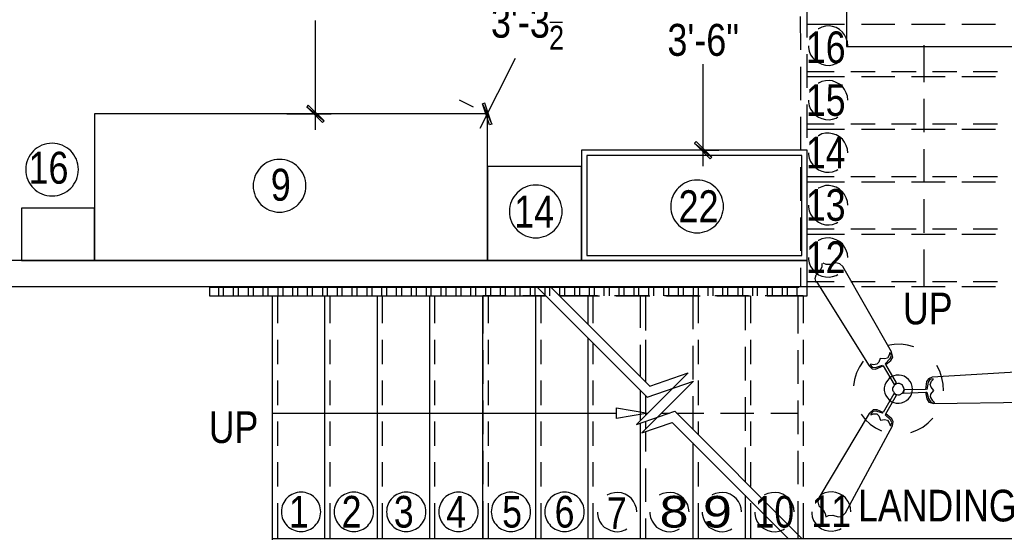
# Model space of a CAD drawing. Header units: millimetres. Extents: x -2604 to 15910, y -8758 to 4239.
# Tile 7 of 13: x 8592 to 13371, y -5447 to -2925. Entities that reach past the tile are written whole.
import ezdxf
from ezdxf.enums import TextEntityAlignment as Align

# ---------------------------------------------------------------- set-up
doc = ezdxf.new("R2010")
doc.units = ezdxf.units.MM
doc.layers.add('SOURCE_TEXT', color=7, linetype='Continuous')
doc.layers.add('SOURCE_TRACE', color=8, linetype='Continuous')

msp = doc.modelspace()

# ---------------------------------------------------------------- linework, layer by layer
at = {"layer": 'SOURCE_TRACE'}
for p, q in [((12414.2, -3011.4), (12414.2, -2848.9)), ((12380.3, -2909.8), (12381.7, -3072.4)), ((10027.2, -3459.8), (10027.2, -2928.8)), ((11165.2, -2936.9), (11226.1, -2936.9)), ((12414.2, -2947.8), (12595.7, -2947.8)), ((12484.6, -2961.3), (12468.4, -2969.4)), ((12502.2, -2957.2), (12484.6, -2961.3)), ((12519.8, -2955.9), (12502.2, -2957.2)), ((12537.4, -2958.6), (12519.8, -2955.9)), ((12555.1, -2964), (12537.4, -2958.6)), ((12677, -2947.8), (12839.5, -2947.8)), ((12920.8, -2947.8), (13083.4, -2947.8)), ((13164.7, -2947.8), (13327.2, -2947.8)), ((12468.4, -2969.4), (12467, -2969.4)), ((12571.3, -2973.5), (12555.1, -2964)), ((12584.9, -2985.7), (12571.3, -2973.5)), ((12595.7, -2999.2), (12584.9, -2985.7)), ((12603.8, -3015.5), (12595.7, -2999.2)), ((12420.9, -3052.1), (12420.9, -3060.2)), ((12609.2, -3033.1), (12603.8, -3015.5)), ((12610.6, -3052.1), (12609.2, -3033.1)), ((12981.8, -3228.2), (12981.8, -3049.4)), ((12414.2, -3255.3), (12414.2, -3092.7)), ((12420.9, -3060.2), (12423.6, -3077.8)), ((12423.6, -3077.8), (12430.4, -3095.4)), ((12430.4, -3095.4), (12441.3, -3110.3)), ((10826.5, -3451.7), (10998.5, -3111.7)), ((11908.9, -3635.9), (11908.9, -3141.5)), ((12381.7, -3153.7), (12381.7, -3316.2)), ((12441.3, -3110.3), (12453.5, -3123.9)), ((12453.5, -3123.9), (12468.4, -3133.3)), ((12468.4, -3133.3), (12484.6, -3141.5)), ((12484.6, -3141.5), (12502.2, -3145.5)), ((12502.2, -3145.5), (12519.8, -3146.9)), ((12519.8, -3146.9), (12537.4, -3144.2)), ((12537.4, -3144.2), (12555.1, -3138.8)), ((12555.1, -3138.8), (12563.2, -3133.3)), ((12414.2, -3176.7), (12545.6, -3176.7)), ((12414.2, -3201.1), (12595.7, -3201.1)), ((12625.5, -3176.7), (12743.3, -3176.7)), ((12677, -3201.1), (12839.5, -3201.1)), ((12823.3, -3176.7), (12942.5, -3176.7)), ((12920.8, -3201.1), (13083.4, -3201.1)), ((13022.4, -3176.7), (13140.3, -3176.7)), ((13164.7, -3201.1), (13327.2, -3201.1)), ((13220.2, -3176.7), (13338, -3176.7)), ((12468.4, -3233.6), (12467, -3233.6)), ((12484.6, -3225.5), (12468.4, -3233.6)), ((12502.2, -3221.4), (12484.6, -3225.5)), ((12519.8, -3220), (12502.2, -3221.4)), ((12537.4, -3222.8), (12519.8, -3220)), ((12555.1, -3229.5), (12537.4, -3222.8)), ((12571.3, -3237.7), (12555.1, -3229.5)), ((12584.9, -3249.8), (12571.3, -3237.7)), ((12595.7, -3264.7), (12584.9, -3249.8)), ((12603.8, -3281), (12595.7, -3264.7)), ((12609.2, -3297.3), (12603.8, -3281)), ((9992, -3340.6), (9985.2, -3348.7)), ((10069.2, -3416.5), (9992, -3340.6)), ((10724.9, -3314.9), (10792.6, -3348.7)), ((10849.5, -3329.8), (10838.7, -3333.8)), ((10838.7, -3333.8), (10883.4, -3432.7)), ((10838.7, -3333.8), (10883.4, -3432.7)), ((10872.6, -3435.4), (10838.7, -3333.8)), ((10883.4, -3432.7), (10849.5, -3329.8)), ((12414.2, -3499.1), (12414.2, -3336.5)), ((12420.9, -3316.2), (12420.9, -3324.4)), ((12420.9, -3324.4), (12423.6, -3343.3)), ((12423.6, -3343.3), (12430.4, -3359.6)), ((12610.6, -3316.2), (12609.2, -3297.3)), ((12981.8, -3472), (12981.8, -3309.5)), ((9889.1, -3382.6), (10103.1, -3382.6)), ((9985.2, -3348.7), (10069.2, -3416.5)), ((9985.2, -3348.7), (10069.2, -3416.5)), ((10061.1, -3424.6), (9985.2, -3348.7)), ((12430.4, -3359.6), (12441.3, -3374.5)), ((12441.3, -3374.5), (12453.5, -3388)), ((12453.5, -3388), (12468.4, -3398.9)), ((10069.2, -3416.5), (10061.1, -3424.6)), ((10883.4, -3432.7), (10872.6, -3435.4)), ((12381.7, -3397.5), (12381.7, -3560.1)), ((12414.2, -3431.4), (12545.6, -3431.4)), ((12468.4, -3398.9), (12484.6, -3405.6)), ((12484.6, -3405.6), (12502.2, -3409.7)), ((12502.2, -3409.7), (12519.8, -3411.1)), ((12519.8, -3411.1), (12537.4, -3408.3)), ((12537.4, -3408.3), (12555.1, -3402.9)), ((12555.1, -3402.9), (12563.2, -3397.5)), ((12625.5, -3431.4), (12743.3, -3431.4)), ((12823.3, -3431.4), (12942.5, -3431.4)), ((13022.4, -3431.4), (13140.3, -3431.4)), ((13220.2, -3431.4), (13338, -3431.4)), ((12414.2, -3457.1), (12595.7, -3457.1)), ((12468.4, -3488.3), (12467, -3488.3)), ((12484.6, -3480.1), (12468.4, -3488.3)), ((12502.2, -3476.1), (12484.6, -3480.1)), ((12519.8, -3476.1), (12502.2, -3476.1)), ((12537.4, -3478.8), (12519.8, -3476.1)), ((12555.1, -3484.2), (12537.4, -3478.8)), ((12571.3, -3493.7), (12555.1, -3484.2)), ((12677, -3457.1), (12839.5, -3457.1)), ((12920.8, -3457.1), (13083.4, -3457.1)), ((13164.7, -3457.1), (13327.2, -3457.1)), ((11875, -3516.7), (11866.9, -3524.8)), ((11866.9, -3524.8), (11950.9, -3592.6)), ((11866.9, -3524.8), (11950.9, -3592.6)), ((11942.7, -3600.7), (11866.9, -3524.8)), ((11950.9, -3592.6), (11875, -3516.7)), ((12584.9, -3504.5), (12571.3, -3493.7)), ((12595.7, -3519.4), (12584.9, -3504.5)), ((12603.8, -3535.7), (12595.7, -3519.4)), ((12609.2, -3553.3), (12603.8, -3535.7)), ((11906.2, -3558.7), (11984.7, -3558.7)), ((12414.2, -3742.9), (12414.2, -3580.4)), ((12420.9, -3570.9), (12420.9, -3580.4)), ((12420.9, -3580.4), (12423.6, -3598)), ((12610.6, -3570.9), (12609.2, -3553.3)), ((12981.8, -3715.9), (12981.8, -3553.3)), ((11950.9, -3592.6), (11942.7, -3600.7)), ((12423.6, -3598), (12430.4, -3614.3)), ((12430.4, -3614.3), (12441.3, -3629.2)), ((12441.3, -3629.2), (12453.5, -3642.7)), ((12381.7, -3641.3), (12381.7, -3803.9)), ((12453.5, -3642.7), (12468.4, -3653.5)), ((12468.4, -3653.5), (12484.6, -3660.3)), ((12484.6, -3660.3), (12502.2, -3665.7)), ((12502.2, -3665.7), (12519.8, -3665.7)), ((12519.8, -3665.7), (12537.4, -3663)), ((12537.4, -3663), (12555.1, -3657.6)), ((12555.1, -3657.6), (12563.2, -3652.2)), ((12414.2, -3686), (12545.6, -3686)), ((12414.2, -3711.8), (12595.7, -3711.8)), ((12625.5, -3686), (12743.3, -3686)), ((12677, -3711.8), (12839.5, -3711.8)), ((12823.3, -3686), (12942.5, -3686)), ((12920.8, -3711.8), (13083.4, -3711.8)), ((13022.4, -3686), (13140.3, -3686)), ((13164.7, -3711.8), (13327.2, -3711.8)), ((13220.2, -3686), (13338, -3686)), ((12468.4, -3742.9), (12467, -3742.9)), ((12484.6, -3736.2), (12468.4, -3742.9)), ((12502.2, -3730.8), (12484.6, -3736.2)), ((12519.8, -3730.8), (12502.2, -3730.8)), ((12537.4, -3733.5), (12519.8, -3730.8)), ((12555.1, -3738.9), (12537.4, -3733.5)), ((12571.3, -3748.4), (12555.1, -3738.9)), ((12584.9, -3760.6), (12571.3, -3748.4)), ((12595.7, -3774.1), (12584.9, -3760.6)), ((12603.8, -3790.4), (12595.7, -3774.1)), ((12609.2, -3808), (12603.8, -3790.4)), ((12610.6, -3825.6), (12609.2, -3808)), ((12981.8, -3959.7), (12981.8, -3797.1)), ((12414.2, -3986.8), (12414.2, -3824.2)), ((12420.9, -3825.6), (12420.9, -3835.1)), ((12420.9, -3835.1), (12423.6, -3852.7)), ((12423.6, -3852.7), (12430.4, -3868.9)), ((12430.4, -3868.9), (12441.3, -3885.2)), ((12381.7, -3885.2), (12381.7, -4047.7)), ((12441.3, -3885.2), (12453.5, -3897.4)), ((12453.5, -3897.4), (12468.4, -3908.2)), ((12468.4, -3908.2), (12484.6, -3916.3)), ((12484.6, -3916.3), (12502.2, -3920.4)), ((12537.4, -3919.1), (12555.1, -3912.3)), ((12555.1, -3912.3), (12563.2, -3908.2)), ((12414.2, -3940.7), (12545.6, -3940.7)), ((12502.2, -3920.4), (12519.8, -3920.4)), ((12519.8, -3920.4), (12537.4, -3919.1)), ((12625.5, -3940.7), (12743.3, -3940.7)), ((12823.3, -3940.7), (12942.5, -3940.7)), ((13022.4, -3940.7), (13140.3, -3940.7)), ((13220.2, -3940.7), (13338, -3940.7)), ((12414.2, -3966.5), (12595.7, -3966.5)), ((12468.4, -3997.6), (12467, -3997.6)), ((12484.6, -3989.5), (12468.4, -3997.6)), ((12502.2, -3985.4), (12484.6, -3989.5)), ((12519.8, -3984.1), (12502.2, -3985.4)), ((12537.4, -3986.8), (12519.8, -3984.1)), ((12555.1, -3993.6), (12537.4, -3986.8)), ((12571.3, -4001.7), (12555.1, -3993.6)), ((12584.9, -4013.9), (12571.3, -4001.7)), ((12595.7, -4028.8), (12584.9, -4013.9)), ((12677, -3966.5), (12839.5, -3966.5)), ((12920.8, -3966.5), (13083.4, -3966.5)), ((13164.7, -3966.5), (13327.2, -3966.5)), ((12603.8, -4043.7), (12595.7, -4028.8)), ((12609.2, -4061.3), (12603.8, -4043.7)), ((12610.6, -4080.3), (12609.2, -4061.3)), ((12981.8, -4219.8), (12981.8, -4041)), ((12414.2, -4093.8), (4489.4, -4093.8)), ((12414.2, -4221.1), (12414.2, -4068.1)), ((12414.2, -4219.8), (12414.2, -4093.8)), ((12420.9, -4080.3), (12420.9, -4088.4)), ((12420.9, -4088.4), (12423.6, -4106)), ((12423.6, -4106), (12430.4, -4123.6)), ((12486, -4125), (12487.3, -4108.7)), ((12506.3, -4112.8), (12491.4, -4107.3)), ((12553.7, -4104.6), (12525.2, -4112.8)), ((12572.7, -4110.1), (12553.7, -4104.6)), ((12381.7, -4129), (12381.7, -4219.8)), ((12430.4, -4123.6), (12441.3, -4138.5)), ((12441.3, -4138.5), (12453.5, -4152.1)), ((12453.5, -4152.1), (12468.4, -4162.9)), ((12457.5, -4162.9), (12476.5, -4142.6)), ((12476.5, -4142.6), (12486, -4125)), ((12525.2, -4112.8), (12506.3, -4112.8)), ((12587.6, -4123.6), (12572.7, -4110.1)), ((12823.3, -4536.8), (12587.6, -4123.6)), ((12414.2, -4195.4), (12545.6, -4195.4)), ((12452.1, -4181.9), (12457.5, -4162.9)), ((12457.5, -4200.8), (12452.1, -4181.9)), ((12460.2, -4199.5), (12714.9, -4605.9)), ((12468.4, -4162.9), (12484.6, -4169.7)), ((12484.6, -4169.7), (12502.2, -4173.7)), ((12502.2, -4173.7), (12519.8, -4175.1)), ((12519.8, -4175.1), (12537.4, -4172.4)), ((12537.4, -4172.4), (12555.1, -4167)), ((12555.1, -4167), (12563.2, -4161.5)), ((12625.5, -4195.4), (12743.3, -4195.4)), ((12823.3, -4195.4), (12942.5, -4195.4)), ((13022.4, -4195.4), (13140.3, -4195.4)), ((13220.2, -4195.4), (13338, -4195.4)), ((4615.3, -4221.1), (12414.2, -4219.8)), ((12373.5, -4225.2), (9512.5, -4225.2)), ((9512.5, -4225.2), (9512.5, -4265.8)), ((9558.5, -4265.8), (9558.5, -4225.2)), ((9581.6, -4265.8), (9581.6, -4225.2)), ((9630.3, -4265.8), (9630.3, -4225.2)), ((9653.4, -4265.8), (9653.4, -4225.2)), ((9702.1, -4265.8), (9702.1, -4225.2)), ((9726.5, -4265.8), (9726.5, -4225.2)), ((9773.9, -4265.8), (9773.9, -4225.2)), ((9798.3, -4265.8), (9798.3, -4225.2)), ((9817.3, -4221.1), (9817.3, -4225.2)), ((9843, -4221.1), (9843, -4225.2)), ((9845.7, -4265.8), (9845.7, -4225.2)), ((9870.1, -4265.8), (9870.1, -4225.2)), ((9917.5, -4265.8), (9917.5, -4225.2)), ((9941.9, -4265.8), (9941.9, -4225.2)), ((9989.3, -4265.8), (9989.3, -4225.2)), ((10013.7, -4265.8), (10013.7, -4225.2)), ((10062.5, -4265.8), (10062.5, -4225.2)), ((10071.9, -4221.1), (12254.3, -4221.1)), ((10071.9, -4221.1), (10071.9, -4225.2)), ((10085.5, -4265.8), (10085.5, -4225.2)), ((10097.7, -4221.1), (10097.7, -4225.2)), ((10134.3, -4265.8), (10134.3, -4225.2)), ((10157.3, -4265.8), (10157.3, -4225.2)), ((10206.1, -4265.8), (10206.1, -4225.2)), ((10230.4, -4265.8), (10230.4, -4225.2)), ((10277.9, -4265.8), (10277.9, -4225.2)), ((10302.2, -4265.8), (10302.2, -4225.2)), ((10326.6, -4221.1), (10326.6, -4225.2)), ((10349.7, -4265.8), (10349.7, -4225.2)), ((10351, -4221.1), (10351, -4225.2)), ((10374, -4265.8), (10374, -4225.2)), ((10421.5, -4265.8), (10421.5, -4225.2)), ((10445.8, -4265.8), (10445.8, -4225.2)), ((10493.2, -4265.8), (10493.2, -4225.2)), ((10517.6, -4265.8), (10517.6, -4225.2)), ((10566.4, -4265.8), (10566.4, -4225.2)), ((10581.3, -4221.1), (10581.3, -4225.2)), ((10589.4, -4265.8), (10589.4, -4225.2)), ((10605.7, -4221.1), (10605.7, -4225.2)), ((10638.2, -4265.8), (10638.2, -4225.2)), ((10661.2, -4265.8), (10661.2, -4225.2)), ((10710, -4265.8), (10710, -4225.2)), ((10734.4, -4265.8), (10734.4, -4225.2)), ((10781.8, -4265.8), (10781.8, -4225.2)), ((10806.2, -4265.8), (10806.2, -4225.2)), ((10840, -4221.1), (10840, -4225.2)), ((10840, -4225.2), (10840, -4221.1)), ((10853.6, -4265.8), (10853.6, -4225.2)), ((10865.8, -4221.1), (10865.8, -4225.2)), ((10878, -4265.8), (10878, -4225.2)), ((10925.4, -4265.8), (10925.4, -4225.2)), ((10949.8, -4265.8), (10949.8, -4225.2)), ((10997.2, -4265.8), (10997.2, -4225.2)), ((11021.6, -4265.8), (11021.6, -4225.2)), ((11070.3, -4265.8), (11070.3, -4225.2)), ((11093.4, -4265.8), (11093.4, -4225.2)), ((11094.7, -4221.1), (11094.7, -4225.2)), ((11101.5, -4221.1), (11636.6, -4757.6)), ((11120.5, -4221.1), (11120.5, -4225.2)), ((11142.1, -4265.8), (11142.1, -4225.2)), ((11165.2, -4265.8), (11165.2, -4225.2)), ((11167.9, -4221.1), (11650.1, -4703.4)), ((11213.9, -4265.8), (11213.9, -4225.2)), ((11238.3, -4265.8), (11238.3, -4225.2)), ((11285.7, -4265.8), (11285.7, -4225.2)), ((11310.1, -4265.8), (11310.1, -4225.2)), ((11349.4, -4221.1), (11349.4, -4225.2)), ((11357.5, -4265.8), (11357.5, -4225.2)), ((11373.8, -4221.1), (11373.8, -4225.2)), ((11381.9, -4265.8), (11381.9, -4225.2)), ((11429.3, -4265.8), (11429.3, -4225.2)), ((11453.7, -4265.8), (11453.7, -4225.2)), ((11501.1, -4265.8), (11501.1, -4225.2)), ((11525.5, -4265.8), (11525.5, -4225.2)), ((11574.3, -4265.8), (11574.3, -4225.2)), ((11597.3, -4265.8), (11597.3, -4225.2)), ((11604.1, -4221.1), (11604.1, -4225.2)), ((11628.5, -4221.1), (11628.5, -4225.2)), ((11646.1, -4265.8), (11646.1, -4225.2)), ((11669.1, -4265.8), (11669.1, -4225.2)), ((11717.9, -4265.8), (11717.9, -4225.2)), ((11742.3, -4265.8), (11742.3, -4225.2)), ((11789.7, -4265.8), (11789.7, -4225.2)), ((11814, -4265.8), (11814, -4225.2)), ((11858.8, -4221.1), (11858.8, -4225.2)), ((11861.5, -4265.8), (11861.5, -4225.2)), ((11884.5, -4221.1), (11884.5, -4225.2)), ((11885.8, -4265.8), (11885.8, -4225.2)), ((11933.3, -4265.8), (11933.3, -4225.2)), ((11957.6, -4265.8), (11957.6, -4225.2)), ((12005.1, -4265.8), (12005.1, -4225.2)), ((12029.4, -4265.8), (12029.4, -4225.2)), ((12078.2, -4265.8), (12078.2, -4225.2)), ((12101.2, -4265.8), (12101.2, -4225.2)), ((12113.4, -4221.1), (12113.4, -4225.2)), ((12139.2, -4221.1), (12139.2, -4225.2)), ((12150, -4265.8), (12150, -4225.2)), ((12173, -4265.8), (12173, -4225.2)), ((12221.8, -4265.8), (12221.8, -4225.2)), ((12246.2, -4265.8), (12246.2, -4225.2)), ((12254.3, -4221.1), (12368.1, -4221.1)), ((12293.6, -4265.8), (12293.6, -4225.2)), ((12318, -4265.8), (12318, -4225.2)), ((12365.4, -4265.8), (12365.4, -4225.2)), ((12373.5, -4225.2), (12373.5, -4221.1)), ((12414.2, -4219.8), (12595.7, -4219.8)), ((12414.2, -4265.8), (12414.2, -4219.8)), ((12677, -4219.8), (12839.5, -4219.8)), ((12920.8, -4219.8), (13083.4, -4219.8)), ((13164.7, -4219.8), (13327.2, -4219.8)), ((9512.5, -4265.8), (11146.2, -4265.8)), ((9817.3, -4265.8), (9817.3, -5444.4)), ((9843, -4265.8), (9843, -4398.6)), ((10071.9, -4265.8), (10071.9, -5444.4)), ((10097.7, -4265.8), (10097.7, -4398.6)), ((10326.6, -4265.8), (10326.6, -5444.4)), ((10351, -4265.8), (10351, -4398.6)), ((10581.3, -4265.8), (10581.3, -5444.4)), ((10605.7, -4265.8), (10605.7, -4398.6)), ((10952.5, -4265.8), (10840, -4265.8)), ((10840, -4265.8), (10840, -4448.7)), ((10840, -5444.4), (10840, -4265.8)), ((10865.8, -4265.8), (10865.8, -4398.6)), ((11146.2, -4265.8), (11033.8, -4265.8)), ((11094.7, -4265.8), (11094.7, -5444.4)), ((11120.5, -4265.8), (11120.5, -4398.6)), ((11396.8, -4265.8), (11211.2, -4265.8)), ((11211.2, -4265.8), (11406.3, -4265.8)), ((11349.4, -4265.8), (11349.4, -4404)), ((11373.8, -4265.8), (11373.8, -4398.6)), ((11640.7, -4265.8), (11478.1, -4265.8)), ((11487.6, -4265.8), (11650.1, -4265.8)), ((11604.1, -4265.8), (11604.1, -4421.6)), ((11628.5, -4265.8), (11628.5, -4398.6)), ((11628.5, -4265.8), (11628.5, -4433.8)), ((11884.5, -4265.8), (11721.9, -4265.8)), ((11731.4, -4265.8), (11894, -4265.8)), ((11858.8, -4265.8), (11858.8, -4427.1)), ((11884.5, -4265.8), (11884.5, -4398.6)), ((12128.3, -4265.8), (11965.8, -4265.8)), ((11975.3, -4265.8), (12137.8, -4265.8)), ((12113.4, -4265.8), (12113.4, -4432.5)), ((12139.2, -4265.8), (12139.2, -4398.6)), ((12393.8, -4265.8), (12209.6, -4265.8)), ((12219.1, -4265.8), (12414.2, -4265.8)), ((12368.1, -4265.8), (12368.1, -4448.7)), ((12393.8, -4265.8), (12393.8, -4398.6)), ((12395.2, -4265.8), (12397.9, -4265.8)), ((9843, -4478.5), (9843, -4596.4)), ((10097.7, -4478.5), (10097.7, -4596.4)), ((10351, -4478.5), (10351, -4596.4)), ((10605.7, -4478.5), (10605.7, -4596.4)), ((10865.8, -4478.5), (10865.8, -4596.4)), ((11120.5, -4478.5), (11120.5, -4596.4)), ((11349.4, -4470.4), (11349.4, -5444.4)), ((11628.5, -4478.5), (11628.5, -4596.4)), ((11884.5, -4478.5), (11884.5, -4596.4)), ((12139.2, -4478.5), (12139.2, -4596.4)), ((12393.8, -4478.5), (12393.8, -4596.4)), ((10840, -4530), (10840, -4692.6)), ((11373.8, -4494.8), (11373.8, -4596.4)), ((11604.1, -4502.9), (11604.1, -4658.7)), ((11628.5, -4515.1), (11628.5, -4683.1)), ((11858.8, -4508.3), (11858.8, -4670.9)), ((12113.4, -4513.7), (12113.4, -4676.3)), ((12368.1, -4530), (12368.1, -4692.6)), ((12836.8, -4501.6), (12804.3, -4507)), ((12830, -4562.5), (12823.3, -4536.8)), ((12869.3, -4500.2), (12836.8, -4501.6)), ((12900.5, -4504.3), (12869.3, -4500.2)), ((12931.6, -4513.7), (12900.5, -4504.3)), ((12685.1, -4582.8), (12667.5, -4609.9)), ((12761, -4586.9), (12751.5, -4597.7)), ((12767.7, -4569.3), (12761, -4586.9)), ((12789.4, -4572), (12767.7, -4569.3)), ((12804.3, -4567.9), (12789.4, -4572)), ((12792.1, -4595), (12815.1, -4572)), ((12794.8, -4599.1), (12820.6, -4578.8)), ((12811.1, -4553), (12804.3, -4567.9)), ((12813.8, -4542.2), (12811.1, -4553)), ((12817.9, -4543.6), (12813.8, -4542.2)), ((12815.1, -4572), (12823.3, -4557.1)), ((12823.3, -4557.1), (12817.9, -4543.6)), ((12820.6, -4578.8), (12830, -4562.5)), ((12667.5, -4609.9), (12652.6, -4639.7)), ((12714.9, -4605.9), (12729.8, -4619.4)), ((12723, -4596.4), (12720.3, -4600.4)), ((12720.3, -4600.4), (12729.8, -4611.3)), ((12735.2, -4600.4), (12723, -4596.4)), ((12729.8, -4611.3), (12746.1, -4612.6)), ((12729.8, -4619.4), (12746.1, -4620.8)), ((12751.5, -4597.7), (12735.2, -4600.4)), ((12746.1, -4612.6), (12779.9, -4601.8)), ((12746.1, -4620.8), (12782.6, -4605.9)), ((12779.9, -4601.8), (12781.3, -4604.5)), ((12782.6, -4605.9), (12835.5, -4696.6)), ((12793.5, -4597.7), (12792.1, -4595)), ((12847.7, -4687.1), (12794.8, -4599.1)), ((13499.3, -4631.6), (13021.1, -4660.1)), ((13057.6, -4631.6), (13042.7, -4603.2)), ((13067.1, -4662.8), (13057.6, -4631.6)), ((9843, -4676.3), (9843, -4795.5)), ((10097.7, -4676.3), (10097.7, -4795.5)), ((10351, -4676.3), (10351, -4795.5)), ((10605.7, -4676.3), (10605.7, -4795.5)), ((10865.8, -4676.3), (10865.8, -4795.5)), ((11120.5, -4676.3), (11120.5, -4795.5)), ((11373.8, -4676.3), (11373.8, -4795.5)), ((11835.7, -4639.7), (11585.1, -4890.3)), ((11861.5, -4680.4), (11610.8, -4931)), ((11628.5, -4676.3), (11628.5, -4683.1)), ((11636.6, -4757.6), (11861.5, -4680.4)), ((11650.1, -4703.4), (11835.7, -4639.7)), ((11884.5, -4676.3), (11884.5, -4795.5)), ((12139.2, -4676.3), (12139.2, -4795.5)), ((12393.8, -4676.3), (12393.8, -4795.5)), ((12643.1, -4670.9), (12639, -4702)), ((12652.6, -4639.7), (12643.1, -4670.9)), ((12803, -4676.3), (12796.2, -4687.1)), ((12812.4, -4666.8), (12803, -4676.3)), ((12821.9, -4658.7), (12812.4, -4666.8)), ((12834.1, -4653.3), (12821.9, -4658.7)), ((12846.3, -4650.6), (12834.1, -4653.3)), ((12859.9, -4650.6), (12846.3, -4650.6)), ((12872, -4651.9), (12859.9, -4650.6)), ((12884.2, -4656), (12872, -4651.9)), ((12896.4, -4662.8), (12884.2, -4656)), ((12905.9, -4670.9), (12896.4, -4662.8)), ((12914, -4681.7), (12905.9, -4670.9)), ((12919.5, -4692.6), (12914, -4681.7)), ((12992.6, -4681.7), (12988.5, -4719.7)), ((13002.1, -4668.2), (12992.6, -4681.7)), ((13008.9, -4670.9), (13000.7, -4684.4)), ((13021.1, -4660.1), (13002.1, -4668.2)), ((13025.1, -4668.2), (13008.9, -4670.9)), ((13010.2, -4696.6), (13017, -4680.4)), ((13017, -4680.4), (13025.1, -4670.9)), ((13025.1, -4670.9), (13025.1, -4668.2)), ((13073.9, -4693.9), (13067.1, -4662.8)), ((11604.1, -4725.1), (11604.1, -4870)), ((12790.8, -4699.3), (12788.1, -4711.5)), ((12788.1, -4711.5), (12788.1, -4725.1)), ((12788.1, -4725.1), (12790.8, -4737.3)), ((12796.2, -4687.1), (12790.8, -4699.3)), ((12830, -4710.2), (12828.7, -4715.6)), ((12828.7, -4715.6), (12828.7, -4721)), ((12828.7, -4721), (12830, -4726.4)), ((12832.8, -4706.1), (12830, -4710.2)), ((12830, -4726.4), (12832.8, -4730.5)), ((12835.5, -4702), (12832.8, -4706.1)), ((12832.8, -4730.5), (12835.5, -4735.9)), ((12835.5, -4696.6), (12847.7, -4687.1)), ((12838.2, -4698), (12835.5, -4702)), ((12842.2, -4695.3), (12838.2, -4698)), ((12847.7, -4692.6), (12842.2, -4695.3)), ((12853.1, -4691.2), (12847.7, -4692.6)), ((12858.5, -4691.2), (12853.1, -4691.2)), ((12862.6, -4691.2), (12858.5, -4691.2)), ((12868, -4693.9), (12862.6, -4691.2)), ((12872, -4696.6), (12868, -4693.9)), ((12876.1, -4699.3), (12872, -4696.6)), ((12878.8, -4703.4), (12876.1, -4699.3)), ((12881.5, -4708.8), (12878.8, -4703.4)), ((12878.8, -4733.2), (12881.5, -4729.1)), ((12884.2, -4722.4), (12880.2, -4737.3)), ((12882.9, -4712.9), (12881.5, -4708.8)), ((12881.5, -4729.1), (12882.9, -4723.7)), ((12884.2, -4718.3), (12882.9, -4712.9)), ((12882.9, -4723.7), (12884.2, -4718.3)), ((12988.5, -4719.7), (12884.2, -4722.4)), ((12923.5, -4706.1), (12919.5, -4692.6)), ((12924.9, -4718.3), (12923.5, -4706.1)), ((12923.5, -4731.9), (12924.9, -4718.3)), ((12994, -4719.7), (12989.9, -4718.3)), ((13000.7, -4684.4), (12994, -4719.7)), ((13015.6, -4708.8), (13010.2, -4696.6)), ((13014.3, -4742.7), (13027.8, -4725.1)), ((13027.8, -4725.1), (13015.6, -4708.8)), ((13075.2, -4726.4), (13073.9, -4693.9)), ((10840, -4773.8), (10840, -4936.4)), ((11628.5, -4749.5), (11628.5, -4795.5)), ((11628.5, -4749.5), (11628.5, -4845.6)), ((11858.8, -4752.2), (11858.8, -4912)), ((12113.4, -4757.6), (12113.4, -4920.1)), ((12368.1, -4773.8), (12368.1, -4936.4)), ((12834.1, -4741.3), (12782.6, -4832.1)), ((12790.8, -4737.3), (12796.2, -4749.5)), ((12794.8, -4838.9), (12847.7, -4748.1)), ((12796.2, -4749.5), (12803, -4760.3)), ((12803, -4760.3), (12812.4, -4769.8)), ((12812.4, -4769.8), (12821.9, -4777.9)), ((12821.9, -4777.9), (12834.1, -4783.3)), ((12847.7, -4748.1), (12834.1, -4741.3)), ((12835.5, -4735.9), (12838.2, -4738.6)), ((12838.2, -4738.6), (12842.2, -4742.7)), ((12842.2, -4742.7), (12847.7, -4744)), ((12847.7, -4744), (12853.1, -4745.4)), ((12853.1, -4745.4), (12858.5, -4745.4)), ((12858.5, -4745.4), (12862.6, -4745.4)), ((12862.6, -4745.4), (12868, -4742.7)), ((12868, -4742.7), (12872, -4740)), ((12872, -4740), (12876.1, -4737.3)), ((12876.1, -4737.3), (12878.8, -4733.2)), ((12880.2, -4737.3), (12988.5, -4733.2)), ((12884.2, -4780.6), (12896.4, -4773.8)), ((12896.4, -4773.8), (12905.9, -4765.7)), ((12905.9, -4765.7), (12914, -4754.9)), ((12914, -4754.9), (12919.5, -4744)), ((12919.5, -4744), (12923.5, -4731.9)), ((12988.5, -4733.2), (12994, -4765.7)), ((12991.3, -4733.2), (12994, -4733.2)), ((12994, -4733.2), (13002.1, -4764.4)), ((12994, -4765.7), (13004.8, -4782)), ((13002.1, -4764.4), (13014.3, -4782)), ((13011.6, -4756.2), (13014.3, -4742.7)), ((13023.8, -4775.2), (13011.6, -4756.2)), ((13031.9, -4783.3), (13023.8, -4775.2)), ((11488.9, -4809.1), (11640.7, -4834.8)), ((11488.9, -4860.5), (11488.9, -4809.1)), ((11585.1, -4890.3), (11772.1, -4825.3)), ((11772.1, -4825.3), (12389.8, -5444.4)), ((12733.9, -4818.5), (12714.9, -4836.2)), ((12748.8, -4825.3), (12732.5, -4826.7)), ((12752.8, -4818.5), (12733.9, -4818.5)), ((12779.9, -4834.8), (12748.8, -4825.3)), ((12782.6, -4832.1), (12752.8, -4818.5)), ((12834.1, -4783.3), (12846.3, -4786)), ((12846.3, -4786), (12859.9, -4786)), ((12859.9, -4786), (12872, -4784.7)), ((12872, -4784.7), (12884.2, -4780.6)), ((13004.8, -4782), (13029.2, -4788.7)), ((13014.3, -4782), (13027.8, -4786)), ((13027.8, -4786), (13031.9, -4783.3)), ((13029.2, -4788.7), (13506, -4780.6)), ((9817.3, -4834.8), (11488.9, -4834.8)), ((11640.7, -4834.8), (11488.9, -4860.5)), ((11705.7, -4834.8), (11745, -4834.8)), ((11780.2, -4834.8), (11911.6, -4834.8)), ((11992.9, -4834.8), (12155.4, -4834.8)), ((12236.7, -4834.8), (12368.1, -4834.8)), ((12714.9, -4836.2), (12471.1, -5245.3)), ((12675.6, -4840.2), (12694.6, -4866)), ((12694.6, -4866), (12719, -4887.6)), ((12732.5, -4826.7), (12723, -4837.5)), ((12723, -4837.5), (12723, -4842.9)), ((12723, -4842.9), (12735.2, -4838.9)), ((12735.2, -4838.9), (12751.5, -4838.9)), ((12751.5, -4838.9), (12762.3, -4848.4)), ((12762.3, -4848.4), (12769.1, -4868.7)), ((12769.1, -4868.7), (12789.4, -4866)), ((12781.3, -4833.5), (12779.9, -4834.8)), ((12789.4, -4866), (12803, -4868.7)), ((12792.1, -4842.9), (12794.8, -4840.2)), ((12817.9, -4867.3), (12792.1, -4842.9)), ((12824.6, -4861.9), (12794.8, -4838.9)), ((12803, -4868.7), (12812.4, -4882.2)), ((12824.6, -4880.9), (12817.9, -4867.3)), ((12831.4, -4876.8), (12824.6, -4861.9)), ((13000.7, -4882.2), (13023.8, -4859.2)), ((9843, -4875.4), (9843, -4993.3)), ((10097.7, -4875.4), (10097.7, -4993.3)), ((10351, -4875.4), (10351, -4993.3)), ((10605.7, -4875.4), (10605.7, -4993.3)), ((10865.8, -4875.4), (10865.8, -4993.3)), ((11120.5, -4875.4), (11120.5, -4993.3)), ((11373.8, -4875.4), (11373.8, -4993.3)), ((11604.1, -4883.6), (11604.1, -5444.4)), ((11610.8, -4931), (11758.5, -4879.5)), ((11628.5, -4875.4), (11628.5, -4912)), ((11758.5, -4879.5), (12323.4, -5444.4)), ((11884.5, -4875.4), (11884.5, -4937.8)), ((12139.2, -4875.4), (12139.2, -4993.3)), ((12393.8, -4875.4), (12393.8, -4993.3)), ((12599.8, -5318.4), (12827.3, -4897.1)), ((12719, -4887.6), (12744.7, -4906.6)), ((12744.7, -4906.6), (12774.5, -4920.1)), ((12812.4, -4882.2), (12816.5, -4894.4)), ((12816.5, -4894.4), (12820.6, -4894.4)), ((12820.6, -4894.4), (12824.6, -4880.9)), ((12827.3, -4897.1), (12831.4, -4876.8)), ((12916.7, -4928.3), (12946.5, -4917.4)), ((12946.5, -4917.4), (12975, -4902.5)), ((12975, -4902.5), (13000.7, -4882.2)), ((11628.5, -4924.2), (11628.5, -5021.7)), ((11858.8, -4978.4), (11858.8, -5444.4)), ((12113.4, -5001.4), (12113.4, -5168.1)), ((10840, -5017.7), (10840, -5180.2)), ((12368.1, -5017.7), (12368.1, -5180.2)), ((9843, -5073.2), (9843, -5191.1)), ((10097.7, -5073.2), (10097.7, -5191.1)), ((10351, -5073.2), (10351, -5191.1)), ((10605.7, -5073.2), (10605.7, -5191.1)), ((10865.8, -5073.2), (10865.8, -5191.1)), ((11120.5, -5073.2), (11120.5, -5191.1)), ((11373.8, -5073.2), (11373.8, -5191.1)), ((11628.5, -5103), (11628.5, -5265.6)), ((11884.5, -5073.2), (11884.5, -5191.1)), ((12139.2, -5073.2), (12139.2, -5191.1)), ((12393.8, -5073.2), (12393.8, -5191.1)), ((11444.2, -5231.7), (11442.9, -5233.1)), ((11460.5, -5224.9), (11444.2, -5231.7)), ((11478.1, -5220.9), (11460.5, -5224.9)), ((11495.7, -5219.5), (11478.1, -5220.9)), ((11513.3, -5222.2), (11495.7, -5219.5)), ((11530.9, -5227.7), (11513.3, -5222.2)), ((11547.2, -5237.1), (11530.9, -5227.7)), ((11560.7, -5249.3), (11547.2, -5237.1)), ((11571.6, -5262.9), (11560.7, -5249.3)), ((11713.8, -5224.9), (11697.5, -5231.7)), ((11697.5, -5231.7), (11697.5, -5233.1)), ((11731.4, -5220.9), (11713.8, -5224.9)), ((11750.4, -5219.5), (11731.4, -5220.9)), ((11768, -5222.2), (11750.4, -5219.5)), ((11784.2, -5227.7), (11768, -5222.2)), ((11800.5, -5237.1), (11784.2, -5227.7)), ((11814, -5249.3), (11800.5, -5237.1)), ((11824.9, -5262.9), (11814, -5249.3)), ((11968.5, -5224.9), (11952.2, -5231.7)), ((11952.2, -5231.7), (11952.2, -5233.1)), ((11986.1, -5220.9), (11968.5, -5224.9)), ((12005.1, -5219.5), (11986.1, -5220.9)), ((12022.7, -5222.2), (12005.1, -5219.5)), ((12040.3, -5227.7), (12022.7, -5222.2)), ((12055.2, -5237.1), (12040.3, -5227.7)), ((12068.7, -5249.3), (12055.2, -5237.1)), ((12080.9, -5262.9), (12068.7, -5249.3)), ((12113.4, -5233.1), (12113.4, -5444.4)), ((12223.2, -5224.9), (12206.9, -5231.7)), ((12206.9, -5231.7), (12206.9, -5233.1)), ((12240.8, -5220.9), (12223.2, -5224.9)), ((12259.7, -5219.5), (12240.8, -5220.9)), ((12277.3, -5222.2), (12259.7, -5219.5)), ((12295, -5227.7), (12277.3, -5222.2)), ((12309.9, -5237.1), (12295, -5227.7)), ((12323.4, -5249.3), (12309.9, -5237.1)), ((12335.6, -5262.9), (12323.4, -5249.3)), ((12471.1, -5245.3), (12465.6, -5265.6)), ((12499.5, -5222.2), (12483.3, -5230.4)), ((12517.1, -5218.2), (12499.5, -5222.2)), ((12534.7, -5216.8), (12517.1, -5218.2)), ((12552.3, -5219.5), (12534.7, -5216.8)), ((12570, -5226.3), (12552.3, -5219.5)), ((12586.2, -5234.4), (12570, -5226.3)), ((12599.8, -5246.6), (12586.2, -5234.4)), ((12610.6, -5261.5), (12599.8, -5246.6)), ((9843, -5271), (9843, -5444.4)), ((10097.7, -5271), (10097.7, -5444.4)), ((10351, -5271), (10351, -5444.4)), ((10605.7, -5271), (10605.7, -5444.4)), ((10840, -5261.5), (10840, -5444.4)), ((10865.8, -5271), (10865.8, -5444.4)), ((11120.5, -5271), (11120.5, -5444.4)), ((11373.8, -5271), (11373.8, -5444.4)), ((11579.7, -5279.1), (11571.6, -5262.9)), ((11585.1, -5296.7), (11579.7, -5279.1)), ((11586.5, -5314.4), (11585.1, -5296.7)), ((11834.4, -5279.1), (11824.9, -5262.9)), ((11838.4, -5296.7), (11834.4, -5279.1)), ((11841.1, -5314.4), (11838.4, -5296.7)), ((11884.5, -5271), (11884.5, -5444.4)), ((12089, -5279.1), (12080.9, -5262.9)), ((12093.1, -5296.7), (12089, -5279.1)), ((12095.8, -5314.4), (12093.1, -5296.7)), ((12139.2, -5271), (12139.2, -5444.4)), ((12343.7, -5279.1), (12335.6, -5262.9)), ((12349.1, -5296.7), (12343.7, -5279.1)), ((12350.5, -5314.4), (12349.1, -5296.7)), ((12368.1, -5261.5), (12368.1, -5444.4)), ((12393.8, -5271), (12393.8, -5444.4)), ((12465.6, -5265.6), (12471.1, -5284.6)), ((12471.1, -5284.6), (12491.4, -5303.5)), ((12491.4, -5303.5), (12500.9, -5321.1)), ((12618.7, -5276.4), (12610.6, -5261.5)), ((12624.1, -5294), (12618.7, -5276.4)), ((12625.5, -5313), (12624.1, -5294)), ((11396.8, -5315.7), (11396.8, -5323.8)), ((11396.8, -5323.8), (11399.5, -5341.5)), ((11399.5, -5341.5), (11406.3, -5359.1)), ((11628.5, -5346.9), (11628.5, -5444.4)), ((11650.1, -5315.7), (11650.1, -5323.8)), ((11650.1, -5323.8), (11654.2, -5341.5)), ((11654.2, -5341.5), (11661, -5359.1)), ((11904.8, -5315.7), (11904.8, -5323.8)), ((11904.8, -5323.8), (11908.9, -5341.5)), ((11908.9, -5341.5), (11915.6, -5359.1)), ((12159.5, -5315.7), (12159.5, -5323.8)), ((12159.5, -5323.8), (12163.6, -5341.5)), ((12163.6, -5341.5), (12170.3, -5359.1)), ((12435.8, -5313), (12435.8, -5321.1)), ((12435.8, -5321.1), (12438.5, -5338.7)), ((12438.5, -5338.7), (12445.3, -5356.4)), ((12500.9, -5321.1), (12503.6, -5337.4)), ((12503.6, -5337.4), (12517.1, -5332)), ((12517.1, -5332), (12538.8, -5330.6)), ((12538.8, -5330.6), (12564.5, -5337.4)), ((12564.5, -5337.4), (12582.1, -5336)), ((12582.1, -5336), (12599.8, -5318.4)), ((11406.3, -5359.1), (11415.8, -5374)), ((11415.8, -5374), (11429.3, -5387.5)), ((11429.3, -5387.5), (11444.2, -5397)), ((11444.2, -5397), (11460.5, -5405.1)), ((11530.9, -5401.1), (11539.1, -5397)), ((11661, -5359.1), (11670.5, -5374)), ((11670.5, -5374), (11682.6, -5387.5)), ((11682.6, -5387.5), (11697.5, -5397)), ((11697.5, -5397), (11713.8, -5405.1)), ((11784.2, -5401.1), (11793.7, -5397)), ((11915.6, -5359.1), (11925.1, -5374)), ((11925.1, -5374), (11937.3, -5387.5)), ((11937.3, -5387.5), (11952.2, -5397)), ((11952.2, -5397), (11968.5, -5405.1)), ((12040.3, -5401.1), (12048.4, -5397)), ((12170.3, -5359.1), (12179.8, -5374)), ((12179.8, -5374), (12192, -5387.5)), ((12192, -5387.5), (12206.9, -5397)), ((12206.9, -5397), (12223.2, -5405.1)), ((12295, -5401.1), (12303.1, -5397)), ((12445.3, -5356.4), (12456.2, -5371.3)), ((12456.2, -5371.3), (12468.4, -5384.8)), ((12468.4, -5384.8), (12483.3, -5395.6)), ((12483.3, -5395.6), (12499.5, -5402.4)), ((12552.3, -5405.1), (12570, -5399.7)), ((12570, -5399.7), (12578.1, -5394.3)), ((13590, -5444.4), (9817.3, -5444.4)), ((9817.3, -5444.4), (9817.3, -5449.8)), ((11460.5, -5405.1), (11478.1, -5409.2)), ((11478.1, -5409.2), (11495.7, -5410.5)), ((11495.7, -5410.5), (11513.3, -5407.8)), ((11513.3, -5407.8), (11530.9, -5401.1)), ((11713.8, -5405.1), (11731.4, -5409.2)), ((11731.4, -5409.2), (11750.4, -5410.5)), ((11750.4, -5410.5), (11768, -5407.8)), ((11768, -5407.8), (11784.2, -5401.1)), ((11968.5, -5405.1), (11986.1, -5409.2)), ((11986.1, -5409.2), (12005.1, -5410.5)), ((12005.1, -5410.5), (12022.7, -5407.8)), ((12022.7, -5407.8), (12040.3, -5401.1)), ((12223.2, -5405.1), (12240.8, -5409.2)), ((12240.8, -5409.2), (12259.7, -5410.5)), ((12259.7, -5410.5), (12277.3, -5407.8)), ((12277.3, -5407.8), (12295, -5401.1)), ((12499.5, -5402.4), (12517.1, -5406.5)), ((12517.1, -5406.5), (12534.7, -5407.8)), ((12534.7, -5407.8), (12552.3, -5405.1))]:
    msp.add_line(p, q, dxfattribs=at)
for points in [[(13596.8, -3056.1), (13596.8, -2370.7), (12605.2, -2370.7), (12605.2, -3056.1)], [(8955.7, -3382.6), (8955.7, -4093.8), (10861.7, -4093.8), (10861.7, -3382.6)], [(11318.2, -4093.8), (12414.2, -4093.8), (12414.2, -3558.7), (11318.2, -3558.7)], [(11344, -4069.4), (12388.4, -4069.4), (12388.4, -3584.4), (11344, -3584.4)], [(10861.7, -3637.3), (10861.7, -4093.8), (11318.2, -4093.8), (11318.2, -3637.3)], [(8600.8, -4093.8), (8955.7, -4093.8), (8955.7, -3840.5), (8600.8, -3840.5)]]:
    msp.add_lwpolyline(points, close=True, dxfattribs=at)
for points in [[(8749.1, -3524.8), (8736, -3525.5), (8723.3, -3527.4), (8711, -3530.6), (8699.3, -3534.9), (8688.1, -3540.3), (8677.5, -3546.7), (8667.7, -3554.1), (8658.6, -3562.3), (8650.3, -3571.4), (8643, -3581.3), (8636.6, -3591.8), (8631.2, -3603), (8626.9, -3614.8), (8623.7, -3627.1), (8621.8, -3639.8), (8621.1, -3652.9)], [(8877.1, -3652.9), (8876.5, -3639.8), (8874.5, -3627.1), (8871.4, -3614.8), (8867.1, -3603), (8861.7, -3591.8), (8855.3, -3581.3), (8847.9, -3571.4), (8839.6, -3562.3), (8830.5, -3554.1), (8820.7, -3546.7), (8810.1, -3540.3), (8798.9, -3534.9), (8787.2, -3530.6), (8774.9, -3527.4), (8762.2, -3525.5), (8749.1, -3524.8)], [(9853.2, -3603.4), (9840.1, -3604.1), (9827.4, -3606), (9815.1, -3609.2), (9803.3, -3613.5), (9792.1, -3618.9), (9781.6, -3625.3), (9771.7, -3632.6), (9762.6, -3640.9), (9754.4, -3650), (9747, -3659.9), (9740.6, -3670.4), (9735.2, -3681.6), (9730.9, -3693.4), (9727.8, -3705.6), (9725.8, -3718.3), (9725.2, -3731.4)], [(9981.2, -3731.4), (9980.5, -3718.3), (9978.6, -3705.6), (9975.4, -3693.4), (9971.1, -3681.6), (9965.7, -3670.4), (9959.3, -3659.9), (9952, -3650), (9943.7, -3640.9), (9934.6, -3632.6), (9924.7, -3625.3), (9914.2, -3618.9), (9903, -3613.5), (9891.2, -3609.2), (9879, -3606), (9866.3, -3604.1), (9853.2, -3603.4)], [(8621.1, -3652.9), (8621.8, -3665.9), (8623.7, -3678.7), (8626.9, -3690.9), (8631.2, -3702.7), (8636.6, -3713.9), (8643, -3724.4), (8650.3, -3734.3), (8658.6, -3743.4), (8667.7, -3751.6), (8677.5, -3759), (8688.1, -3765.4), (8699.3, -3770.8), (8711, -3775.1), (8723.3, -3778.3), (8736, -3780.2), (8749.1, -3780.9)], [(8749.1, -3780.9), (8762.2, -3780.2), (8774.9, -3778.3), (8787.2, -3775.1), (8798.9, -3770.8), (8810.1, -3765.4), (8820.7, -3759), (8830.5, -3751.6), (8839.6, -3743.4), (8847.9, -3734.3), (8855.3, -3724.4), (8861.7, -3713.9), (8867.1, -3702.7), (8871.4, -3690.9), (8874.5, -3678.7), (8876.5, -3665.9), (8877.1, -3652.9)], [(11879.7, -3703.7), (11866.7, -3704.3), (11853.9, -3706.3), (11841.7, -3709.4), (11829.9, -3713.7), (11818.7, -3719.1), (11808.2, -3725.5), (11798.3, -3732.9), (11789.2, -3741.2), (11781, -3750.2), (11773.6, -3760.1), (11767.2, -3770.7), (11761.8, -3781.8), (11757.5, -3793.6), (11754.3, -3805.9), (11752.4, -3818.6), (11751.7, -3831.7)], [(12007.8, -3831.7), (12007.1, -3818.6), (12005.2, -3805.9), (12002, -3793.6), (11997.7, -3781.8), (11992.3, -3770.7), (11985.9, -3760.1), (11978.5, -3750.2), (11970.3, -3741.2), (11961.2, -3732.9), (11951.3, -3725.5), (11940.8, -3719.1), (11929.6, -3713.7), (11917.8, -3709.4), (11905.5, -3706.3), (11892.8, -3704.3), (11879.7, -3703.7)], [(9725.2, -3731.4), (9725.8, -3744.5), (9727.8, -3757.2), (9730.9, -3769.5), (9735.2, -3781.3), (9740.6, -3792.4), (9747, -3803), (9754.4, -3812.9), (9762.6, -3822), (9771.7, -3830.2), (9781.6, -3837.6), (9792.1, -3844), (9803.3, -3849.4), (9815.1, -3853.7), (9827.4, -3856.8), (9840.1, -3858.8), (9853.2, -3859.4)], [(9853.2, -3859.4), (9866.3, -3858.8), (9879, -3856.8), (9891.2, -3853.7), (9903, -3849.4), (9914.2, -3844), (9924.7, -3837.6), (9934.6, -3830.2), (9943.7, -3822), (9952, -3812.9), (9959.3, -3803), (9965.7, -3792.4), (9971.1, -3781.3), (9975.4, -3769.5), (9978.6, -3757.2), (9980.5, -3744.5), (9981.2, -3731.4)], [(11096.8, -3728), (11083.7, -3728.7), (11071, -3730.6), (11058.7, -3733.8), (11046.9, -3738.1), (11035.7, -3743.5), (11025.2, -3749.9), (11015.3, -3757.3), (11006.2, -3765.5), (10998, -3774.6), (10990.6, -3784.5), (10984.2, -3795), (10978.8, -3806.2), (10974.5, -3818), (10971.3, -3830.3), (10969.4, -3843), (10968.7, -3856.1)], [(11224.8, -3856.1), (11224.1, -3843), (11222.2, -3830.3), (11219, -3818), (11214.7, -3806.2), (11209.3, -3795), (11202.9, -3784.5), (11195.5, -3774.6), (11187.3, -3765.5), (11178.2, -3757.3), (11168.3, -3749.9), (11157.8, -3743.5), (11146.6, -3738.1), (11134.8, -3733.8), (11122.6, -3730.6), (11109.8, -3728.7), (11096.8, -3728)], [(10968.7, -3856.1), (10969.4, -3869.1), (10971.3, -3881.9), (10974.5, -3894.1), (10978.8, -3905.9), (10984.2, -3917.1), (10990.6, -3927.6), (10998, -3937.5), (11006.2, -3946.6), (11015.3, -3954.8), (11025.2, -3962.2), (11035.7, -3968.6), (11046.9, -3974), (11058.7, -3978.3), (11071, -3981.5), (11083.7, -3983.4), (11096.8, -3984.1)], [(11096.8, -3984.1), (11109.8, -3983.4), (11122.6, -3981.5), (11134.8, -3978.3), (11146.6, -3974), (11157.8, -3968.6), (11168.3, -3962.2), (11178.2, -3954.8), (11187.3, -3946.6), (11195.5, -3937.5), (11202.9, -3927.6), (11209.3, -3917.1), (11214.7, -3905.9), (11219, -3894.1), (11222.2, -3881.9), (11224.1, -3869.1), (11224.8, -3856.1)], [(11751.7, -3831.7), (11752.4, -3844.8), (11754.3, -3857.5), (11757.5, -3869.7), (11761.8, -3881.5), (11767.2, -3892.7), (11773.6, -3903.2), (11781, -3913.1), (11789.2, -3922.2), (11798.3, -3930.5), (11808.2, -3937.8), (11818.7, -3944.2), (11829.9, -3949.6), (11841.7, -3953.9), (11853.9, -3957.1), (11866.7, -3959), (11879.7, -3959.7)], [(11879.7, -3959.7), (11892.8, -3959), (11905.5, -3957.1), (11917.8, -3953.9), (11929.6, -3949.6), (11940.8, -3944.2), (11951.3, -3937.8), (11961.2, -3930.5), (11970.3, -3922.2), (11978.5, -3913.1), (11985.9, -3903.2), (11992.3, -3892.7), (11997.7, -3881.5), (12002, -3869.7), (12005.2, -3857.5), (12007.1, -3844.8), (12007.8, -3831.7)], [(9957.5, -5218.2), (9947.7, -5218.7), (9938.2, -5220.1), (9929.1, -5222.5), (9920.3, -5225.7), (9912, -5229.7), (9904.1, -5234.5), (9896.7, -5240), (9889.9, -5246.1), (9883.8, -5252.9), (9878.3, -5260.3), (9873.5, -5268.2), (9869.5, -5276.5), (9866.3, -5285.3), (9863.9, -5294.4), (9862.5, -5303.9), (9862, -5313.7)], [(10053, -5313.7), (10052.5, -5303.9), (10051, -5294.4), (10048.7, -5285.3), (10045.5, -5276.5), (10041.5, -5268.2), (10036.7, -5260.3), (10031.2, -5252.9), (10025, -5246.1), (10018.2, -5240), (10010.9, -5234.5), (10003, -5229.7), (9994.7, -5225.7), (9985.9, -5222.5), (9976.7, -5220.1), (9967.2, -5218.7), (9957.5, -5218.2)], [(10213.5, -5218.2), (10203.7, -5218.7), (10194.3, -5220.1), (10185.1, -5222.5), (10176.3, -5225.7), (10168, -5229.7), (10160.1, -5234.5), (10152.8, -5240), (10146, -5246.1), (10139.8, -5252.9), (10134.3, -5260.3), (10129.5, -5268.2), (10125.5, -5276.5), (10122.3, -5285.3), (10119.9, -5294.4), (10118.5, -5303.9), (10118, -5313.7)], [(10309, -5313.7), (10308.5, -5303.9), (10307.1, -5294.4), (10304.7, -5285.3), (10301.5, -5276.5), (10297.5, -5268.2), (10292.7, -5260.3), (10287.2, -5252.9), (10281, -5246.1), (10274.3, -5240), (10266.9, -5234.5), (10259, -5229.7), (10250.7, -5225.7), (10241.9, -5222.5), (10232.8, -5220.1), (10223.3, -5218.7), (10213.5, -5218.2)], [(10468.2, -5218.2), (10458.4, -5218.7), (10448.9, -5220.1), (10439.8, -5222.5), (10431, -5225.7), (10422.7, -5229.7), (10414.8, -5234.5), (10407.4, -5240), (10400.7, -5246.1), (10394.5, -5252.9), (10389, -5260.3), (10384.2, -5268.2), (10380.2, -5276.5), (10377, -5285.3), (10374.6, -5294.4), (10373.2, -5303.9), (10372.7, -5313.7)], [(10563.7, -5313.7), (10563.2, -5303.9), (10561.7, -5294.4), (10559.4, -5285.3), (10556.2, -5276.5), (10552.2, -5268.2), (10547.4, -5260.3), (10541.9, -5252.9), (10535.7, -5246.1), (10528.9, -5240), (10521.6, -5234.5), (10513.7, -5229.7), (10505.4, -5225.7), (10496.6, -5222.5), (10487.4, -5220.1), (10478, -5218.7), (10468.2, -5218.2)], [(10721.5, -5218.2), (10711.7, -5218.7), (10702.3, -5220.1), (10693.1, -5222.5), (10684.3, -5225.7), (10676, -5229.7), (10668.1, -5234.5), (10660.8, -5240), (10654, -5246.1), (10647.8, -5252.9), (10642.3, -5260.3), (10637.5, -5268.2), (10633.5, -5276.5), (10630.3, -5285.3), (10627.9, -5294.4), (10626.5, -5303.9), (10626, -5313.7)], [(10817, -5313.7), (10816.5, -5303.9), (10815.1, -5294.4), (10812.7, -5285.3), (10809.5, -5276.5), (10805.5, -5268.2), (10800.7, -5260.3), (10795.2, -5252.9), (10789, -5246.1), (10782.3, -5240), (10774.9, -5234.5), (10767, -5229.7), (10758.7, -5225.7), (10749.9, -5222.5), (10740.8, -5220.1), (10731.3, -5218.7), (10721.5, -5218.2)], [(10976.2, -5218.2), (10966.4, -5218.7), (10956.9, -5220.1), (10947.8, -5222.5), (10939, -5225.7), (10930.7, -5229.7), (10922.8, -5234.5), (10915.4, -5240), (10908.7, -5246.1), (10902.5, -5252.9), (10897, -5260.3), (10892.2, -5268.2), (10888.2, -5276.5), (10885, -5285.3), (10882.6, -5294.4), (10881.2, -5303.9), (10880.7, -5313.7)], [(11071.7, -5313.7), (11071.2, -5303.9), (11069.7, -5294.4), (11067.4, -5285.3), (11064.2, -5276.5), (11060.2, -5268.2), (11055.4, -5260.3), (11049.9, -5252.9), (11043.7, -5246.1), (11036.9, -5240), (11029.6, -5234.5), (11021.7, -5229.7), (11013.4, -5225.7), (11004.6, -5222.5), (10995.4, -5220.1), (10986, -5218.7), (10976.2, -5218.2)], [(11236.3, -5218.2), (11226.5, -5218.7), (11217, -5220.1), (11207.9, -5222.5), (11199.1, -5225.7), (11190.8, -5229.7), (11182.9, -5234.5), (11175.5, -5240), (11168.8, -5246.1), (11162.6, -5252.9), (11157.1, -5260.3), (11152.3, -5268.2), (11148.3, -5276.5), (11145.1, -5285.3), (11142.7, -5294.4), (11141.3, -5303.9), (11140.8, -5313.7)], [(11331.8, -5313.7), (11331.3, -5303.9), (11329.8, -5294.4), (11327.5, -5285.3), (11324.3, -5276.5), (11320.3, -5268.2), (11315.5, -5260.3), (11310, -5252.9), (11303.8, -5246.1), (11297, -5240), (11289.7, -5234.5), (11281.8, -5229.7), (11273.5, -5225.7), (11264.7, -5222.5), (11255.5, -5220.1), (11246, -5218.7), (11236.3, -5218.2)], [(9862, -5313.7), (9862.5, -5323.4), (9863.9, -5332.9), (9866.3, -5342.1), (9869.5, -5350.9), (9873.5, -5359.2), (9878.3, -5367.1), (9883.8, -5374.4), (9889.9, -5381.2), (9896.7, -5387.4), (9904.1, -5392.9), (9912, -5397.7), (9920.3, -5401.7), (9929.1, -5404.9), (9938.2, -5407.2), (9947.7, -5408.7), (9957.5, -5409.2)], [(9957.5, -5409.2), (9967.2, -5408.7), (9976.7, -5407.2), (9985.9, -5404.9), (9994.7, -5401.7), (10003, -5397.7), (10010.9, -5392.9), (10018.2, -5387.4), (10025, -5381.2), (10031.2, -5374.4), (10036.7, -5367.1), (10041.5, -5359.2), (10045.5, -5350.9), (10048.7, -5342.1), (10051, -5332.9), (10052.5, -5323.4), (10053, -5313.7)], [(10118, -5313.7), (10118.5, -5323.4), (10119.9, -5332.9), (10122.3, -5342.1), (10125.5, -5350.9), (10129.5, -5359.2), (10134.3, -5367.1), (10139.8, -5374.4), (10146, -5381.2), (10152.8, -5387.4), (10160.1, -5392.9), (10168, -5397.7), (10176.3, -5401.7), (10185.1, -5404.9), (10194.3, -5407.2), (10203.7, -5408.7), (10213.5, -5409.2)], [(10213.5, -5409.2), (10223.3, -5408.7), (10232.8, -5407.2), (10241.9, -5404.9), (10250.7, -5401.7), (10259, -5397.7), (10266.9, -5392.9), (10274.3, -5387.4), (10281, -5381.2), (10287.2, -5374.4), (10292.7, -5367.1), (10297.5, -5359.2), (10301.5, -5350.9), (10304.7, -5342.1), (10307.1, -5332.9), (10308.5, -5323.4), (10309, -5313.7)], [(10372.7, -5313.7), (10373.2, -5323.4), (10374.6, -5332.9), (10377, -5342.1), (10380.2, -5350.9), (10384.2, -5359.2), (10389, -5367.1), (10394.5, -5374.4), (10400.7, -5381.2), (10407.4, -5387.4), (10414.8, -5392.9), (10422.7, -5397.7), (10431, -5401.7), (10439.8, -5404.9), (10448.9, -5407.2), (10458.4, -5408.7), (10468.2, -5409.2)], [(10468.2, -5409.2), (10478, -5408.7), (10487.4, -5407.2), (10496.6, -5404.9), (10505.4, -5401.7), (10513.7, -5397.7), (10521.6, -5392.9), (10528.9, -5387.4), (10535.7, -5381.2), (10541.9, -5374.4), (10547.4, -5367.1), (10552.2, -5359.2), (10556.2, -5350.9), (10559.4, -5342.1), (10561.7, -5332.9), (10563.2, -5323.4), (10563.7, -5313.7)], [(10626, -5313.7), (10626.5, -5323.4), (10627.9, -5332.9), (10630.3, -5342.1), (10633.5, -5350.9), (10637.5, -5359.2), (10642.3, -5367.1), (10647.8, -5374.4), (10654, -5381.2), (10660.8, -5387.4), (10668.1, -5392.9), (10676, -5397.7), (10684.3, -5401.7), (10693.1, -5404.9), (10702.3, -5407.2), (10711.7, -5408.7), (10721.5, -5409.2)], [(10721.5, -5409.2), (10731.3, -5408.7), (10740.8, -5407.2), (10749.9, -5404.9), (10758.7, -5401.7), (10767, -5397.7), (10774.9, -5392.9), (10782.3, -5387.4), (10789, -5381.2), (10795.2, -5374.4), (10800.7, -5367.1), (10805.5, -5359.2), (10809.5, -5350.9), (10812.7, -5342.1), (10815.1, -5332.9), (10816.5, -5323.4), (10817, -5313.7)], [(10880.7, -5313.7), (10881.2, -5323.4), (10882.6, -5332.9), (10885, -5342.1), (10888.2, -5350.9), (10892.2, -5359.2), (10897, -5367.1), (10902.5, -5374.4), (10908.7, -5381.2), (10915.4, -5387.4), (10922.8, -5392.9), (10930.7, -5397.7), (10939, -5401.7), (10947.8, -5404.9), (10956.9, -5407.2), (10966.4, -5408.7), (10976.2, -5409.2)], [(10976.2, -5409.2), (10986, -5408.7), (10995.4, -5407.2), (11004.6, -5404.9), (11013.4, -5401.7), (11021.7, -5397.7), (11029.6, -5392.9), (11036.9, -5387.4), (11043.7, -5381.2), (11049.9, -5374.4), (11055.4, -5367.1), (11060.2, -5359.2), (11064.2, -5350.9), (11067.4, -5342.1), (11069.7, -5332.9), (11071.2, -5323.4), (11071.7, -5313.7)], [(11140.8, -5313.7), (11141.3, -5323.4), (11142.7, -5332.9), (11145.1, -5342.1), (11148.3, -5350.9), (11152.3, -5359.2), (11157.1, -5367.1), (11162.6, -5374.4), (11168.8, -5381.2), (11175.5, -5387.4), (11182.9, -5392.9), (11190.8, -5397.7), (11199.1, -5401.7), (11207.9, -5404.9), (11217, -5407.2), (11226.5, -5408.7), (11236.3, -5409.2)], [(11236.3, -5409.2), (11246, -5408.7), (11255.5, -5407.2), (11264.7, -5404.9), (11273.5, -5401.7), (11281.8, -5397.7), (11289.7, -5392.9), (11297, -5387.4), (11303.8, -5381.2), (11310, -5374.4), (11315.5, -5367.1), (11320.3, -5359.2), (11324.3, -5350.9), (11327.5, -5342.1), (11329.8, -5332.9), (11331.3, -5323.4), (11331.8, -5313.7)]]:
    msp.add_lwpolyline(points, dxfattribs=at)

# ---------------------------------------------------------------- texts
at = {"layer": 'SOURCE_TEXT'}
for s, height, p, p2 in [("3'-3", 154.99, (10879.3, -3012.8), (11165, -3012.8)), ('2', 116.2, (11161.1, -3071), (11233.9, -3071)), ('3\'-6"', 154.99, (11735.5, -3100.8), (12083.1, -3100.8)), ('16', 153.74, (12407.4, -3136.1), (12600, -3136.1)), ('15', 153.74, (12407.4, -3392.1), (12600, -3392.1)), ('14', 153.74, (12407.4, -3646.8), (12600, -3646.8)), ('16', 154.99, (8634.6, -3721.3), (8828.8, -3721.3)), ('9', 155, (9810.5, -3803.9), (9907.6, -3803.9)), ('22', 154.99, (11789.7, -3908.2), (11983.8, -3908.2)), ('13', 153.74, (12407.4, -3901.4), (12600, -3901.4)), ('14', 154.99, (10991.8, -3934), (11185.9, -3934)), ('12', 153.74, (12407.4, -4154.8), (12600, -4154.8)), ('UP', 153.74, (12878.8, -4404), (13119.3, -4404)), ('UP', 153.74, (9509.8, -4979.8), (9750.3, -4979.8)), ('LANDING', 153.74, (12660.7, -5360.4), (13430.5, -5360.4)), ('1', 153.7, (9898.5, -5390.2), (9994.8, -5390.2)), ('2', 153.7, (10154.6, -5390.2), (10250.9, -5390.2)), ('3', 153.7, (10407.9, -5390.2), (10504.2, -5390.2)), ('4', 153.7, (10662.6, -5390.2), (10758.9, -5390.2)), ('5', 153.7, (10933.5, -5390.2), (11029.8, -5390.2)), ('6', 153.7, (11188.2, -5390.2), (11284.5, -5390.2)), ('7', 153.7, (11441.5, -5397), (11537.8, -5397)), ('8 9', 153.74, (11697.5, -5390.2), (12048.5, -5390.2)), ('10', 153.74, (12158.1, -5390.2), (12350.7, -5390.2)), ('11', 153.74, (12434.5, -5387.5), (12627.1, -5387.5))]:
    msp.add_text(s, height=height, dxfattribs=at).set_placement(p, p2, align=Align.FIT)

doc.saveas('drawing.dxf')
